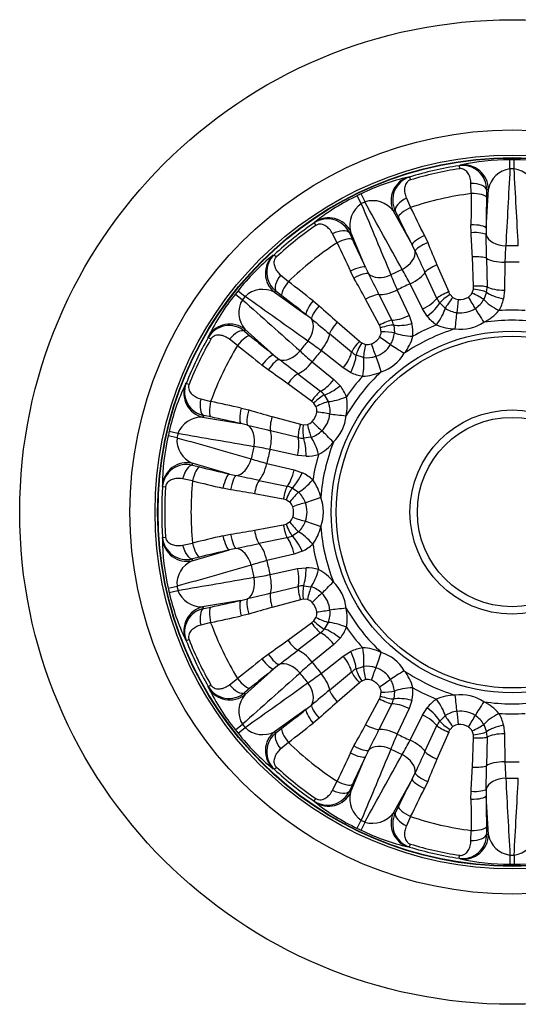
# Model space of a CAD drawing. Header units: millimetres. Extents: x 0 to 1188, y 0 to 840.
# Tile 6 of 9: x 647 to 748, y 423 to 623. Entities that reach past the tile are written whole.
import ezdxf

# ---------------------------------------------------------------- set-up
doc = ezdxf.new("R2010")
doc.units = ezdxf.units.MM
doc.header["$LTSCALE"] = 4
doc.layers.add('CAP200G', color=7, linetype='Continuous')
doc.layers.add('Default', color=7, linetype='Continuous')

# ---------------------------------------------------------------- blocks, each defined once
blk = doc.blocks.new('SE2')
at = {"layer": 'CAP200G', "color": 7, "linetype": 'Continuous'}
for p, q in [((746.32, 592.55), (746.31, 594.37)), ((747.17, 592.55), (747.18, 594.37)), ((735.99, 593.18), (736.23, 593.29)), ((735.99, 593.18), (736.09, 592.57)), ((725.67, 590.88), (725.92, 590.88)), ((725.92, 590.88), (726.1, 590.29)), ((738.46, 587.52), (738.41, 589.59)), ((741.5, 580.53), (741.95, 588.41)), ((741.58, 588.24), (741.55, 586.79)), ((716.12, 585.46), (715.32, 587.1)), ((716.89, 585.83), (716.11, 587.48)), ((725.3, 586.59), (726.15, 584.72)), ((722.63, 584), (726.45, 577.1)), ((723.69, 582.71), (723.04, 584.01)), ((706.54, 581.55), (706.7, 581.74)), ((706.54, 581.55), (706.89, 581.04)), ((738.43, 579.58), (738.41, 581.19)), ((741.5, 580.53), (741.48, 579.14)), ((711.22, 577.52), (710.28, 579.36)), ((713.71, 579.52), (714.32, 578.2)), ((716.99, 572.54), (713.97, 579.83)), ((728.95, 579.03), (729.62, 577.57)), ((727.07, 575.85), (726.45, 577.1)), ((698.24, 574.99), (698.46, 575.11)), ((698.46, 575.11), (698.88, 574.66)), ((738.94, 568.72), (738.71, 574.69)), ((741.57, 574.38), (741.67, 568.57)), ((716.99, 572.54), (717.58, 571.28)), ((731.5, 573.04), (733.88, 567.56)), ((745.3, 573.59), (745.23, 567.89)), ((699.76, 570.97), (701.35, 569.65)), ((714.64, 570.36), (713.92, 571.79)), ((731.48, 566.24), (729.05, 571.52)), ((728.58, 564.09), (726.04, 569.19)), ((738.67, 567.33), (738.92, 568.13)), ((690.56, 567.1), (691.99, 565.97)), ((691.1, 567.78), (692.52, 566.63)), ((698.48, 567.48), (704.92, 562.92)), ((700, 566.78), (698.85, 567.66)), ((719.82, 560.79), (717.01, 566.06)), ((719.72, 567.03), (722.34, 561.84)), ((723.42, 567.93), (725.83, 562.77)), ((734.16, 567.04), (734.73, 566.43)), ((741.57, 567.49), (741.01, 566.01)), ((745.23, 567.89), (745.02, 566.14)), ((706.33, 565.74), (707.57, 564.72)), ((729.52, 562.61), (728.58, 564.09)), ((733.19, 564.22), (732.05, 565.31)), ((706.02, 562.06), (704.92, 562.92)), ((725.83, 562.77), (726.4, 561.11)), ((711.23, 561.46), (715.75, 557.55)), ((720.17, 559.42), (720.04, 560.25)), ((722.71, 560.82), (722.85, 559.24)), ((685.05, 558.29), (685.11, 558.54)), ((685.05, 558.29), (685.58, 557.99)), ((692.39, 559.57), (693.51, 558.65)), ((698.37, 554.7), (692.49, 559.97)), ((714.17, 555.32), (709.69, 559.02)), ((691.01, 556.69), (689.37, 557.94)), ((716.23, 557.2), (717.01, 556.89)), ((698.37, 554.7), (699.45, 553.83)), ((712.48, 552.12), (707.98, 555.62)), ((716.58, 554.24), (715.08, 554.73)), ((697.2, 551.72), (695.93, 552.7)), ((706.17, 553.35), (710.58, 549.74)), ((713.97, 551.19), (712.48, 552.12)), ((703.23, 550.93), (707.84, 547.38)), ((680.42, 548.78), (680.57, 548.98)), ((680.57, 548.98), (681.14, 548.75)), ((706.02, 545.34), (701.2, 548.88)), ((710.58, 549.74), (711.82, 548.49)), ((708.61, 546.63), (709.43, 545.27)), ((683.53, 545.82), (685.54, 545.32)), ((706.93, 544.26), (706.46, 544.96)), ((683.89, 542.12), (691.68, 540.8)), ((685.57, 542.15), (684.14, 542.44)), ((691.72, 543.96), (693.28, 543.58)), ((698, 542.22), (703.76, 540.66)), ((693.04, 540.5), (691.68, 540.8)), ((704.34, 540.56), (705.18, 540.62)), ((678.7, 537.94), (676.92, 538.34)), ((678.89, 538.77), (677.11, 539.19)), ((703.3, 537.97), (697.66, 539.36)), ((705.95, 538.04), (704.38, 537.83)), ((703.17, 534.35), (697.6, 535.55)), ((704.92, 534.16), (703.17, 534.35)), ((689.34, 530.56), (681.76, 532.75)), ((681.84, 532.35), (683.25, 532)), ((696.95, 532.72), (702.49, 531.38)), ((689.34, 530.56), (690.69, 530.24)), ((702.49, 531.38), (704.15, 530.79)), ((675.78, 528.01), (675.73, 528.26)), ((675.78, 528.01), (676.39, 527.97)), ((681.85, 529.15), (679.83, 529.57)), ((695.35, 529.26), (701.04, 528.07)), ((689.58, 527.36), (688.01, 527.69)), ((700.29, 525.44), (694.42, 526.54)), ((702.07, 527.73), (703.39, 526.85)), ((701.58, 524.87), (700.86, 525.29)), ((694.42, 519.15), (700.29, 520.25)), ((700.86, 520.4), (701.58, 520.82)), ((688.01, 517.99), (689.58, 518.32)), ((703.39, 518.83), (702.07, 517.96)), ((675.73, 517.43), (675.78, 517.68)), ((675.78, 517.68), (676.39, 517.72)), ((679.83, 516.12), (681.85, 516.53)), ((701.04, 517.62), (695.35, 516.43)), ((681.76, 512.94), (689.34, 515.13)), ((690.69, 515.45), (689.34, 515.13)), ((702.49, 514.31), (696.95, 512.97)), ((704.15, 514.89), (702.49, 514.31)), ((683.25, 513.69), (681.84, 513.34)), ((697.6, 510.14), (703.17, 511.34)), ((703.17, 511.34), (704.92, 511.52)), ((676.92, 507.35), (678.7, 507.75)), ((677.11, 506.5), (678.89, 506.92)), ((697.66, 506.33), (703.3, 507.72)), ((704.38, 507.86), (705.95, 507.65)), ((691.68, 504.89), (683.89, 503.57)), ((691.68, 504.89), (693.04, 505.18)), ((703.76, 505.03), (698, 503.47)), ((705.18, 505.07), (704.34, 505.13)), ((684.14, 503.25), (685.57, 503.54)), ((693.28, 502.11), (691.72, 501.73)), ((685.54, 500.37), (683.53, 499.87)), ((701.2, 496.81), (706.02, 500.35)), ((706.46, 500.73), (706.93, 501.43)), ((709.43, 500.42), (708.61, 499.06)), ((707.84, 498.31), (703.23, 494.76)), ((680.57, 496.71), (680.42, 496.91)), ((680.57, 496.71), (681.14, 496.93)), ((711.82, 497.2), (710.58, 495.95)), ((710.58, 495.95), (706.17, 492.34)), ((712.48, 493.57), (713.97, 494.5)), ((695.93, 492.99), (697.2, 493.97)), ((707.98, 490.07), (712.48, 493.57)), ((692.49, 485.72), (698.37, 490.98)), ((699.45, 491.86), (698.37, 490.98)), ((709.69, 486.66), (714.17, 490.37)), ((715.08, 490.96), (716.58, 491.45)), ((689.37, 487.75), (691.01, 489)), ((715.75, 488.14), (711.23, 484.23)), ((717.01, 488.79), (716.23, 488.49)), ((685.05, 487.4), (685.58, 487.7)), ((685.11, 487.15), (685.05, 487.4)), ((693.51, 487.04), (692.39, 486.12)), ((720.04, 485.44), (720.17, 486.27)), ((722.85, 486.45), (722.71, 484.87)), ((717.01, 479.63), (719.82, 484.9)), ((726.4, 484.58), (725.83, 482.92)), ((704.92, 482.77), (698.48, 478.21)), ((704.92, 482.77), (706.02, 483.63)), ((722.34, 483.85), (719.72, 478.66)), ((725.83, 482.92), (723.42, 477.76)), ((728.58, 481.6), (729.52, 483.08)), ((707.57, 480.97), (706.33, 479.95)), ((726.04, 476.5), (728.58, 481.6)), ((732.05, 480.37), (733.19, 481.47)), ((690.56, 478.59), (691.99, 479.72)), ((691.1, 477.91), (692.52, 479.05)), ((698.85, 478.03), (700, 478.91)), ((729.05, 474.17), (731.48, 479.45)), ((733.88, 478.13), (731.5, 472.65)), ((734.73, 479.26), (734.16, 478.65)), ((738.92, 477.56), (738.67, 478.36)), ((741.01, 479.68), (741.57, 478.2)), ((745.02, 479.55), (745.23, 477.8)), ((701.35, 476.04), (699.76, 474.71)), ((738.71, 471), (738.94, 476.97)), ((741.67, 477.12), (741.57, 471.31)), ((745.23, 477.8), (745.3, 472.1)), ((713.92, 473.9), (714.64, 475.33)), ((717.58, 474.41), (716.99, 473.15)), ((713.97, 465.85), (716.99, 473.15)), ((698.46, 470.58), (698.24, 470.7)), ((698.46, 470.58), (698.88, 471.03)), ((710.28, 466.33), (711.22, 468.17)), ((726.45, 468.59), (722.63, 461.69)), ((726.45, 468.59), (727.07, 469.84)), ((729.62, 468.12), (728.95, 466.66)), ((714.32, 467.49), (713.71, 466.17)), ((738.41, 464.5), (738.43, 466.11)), ((741.48, 466.55), (741.5, 465.16)), ((706.54, 464.14), (706.89, 464.64)), ((706.7, 463.94), (706.54, 464.14)), ((741.95, 457.28), (741.5, 465.16)), ((723.04, 461.68), (723.69, 462.98)), ((715.32, 458.59), (716.12, 460.23)), ((726.15, 460.97), (725.3, 459.1)), ((716.11, 458.21), (716.89, 459.86)), ((738.41, 456.1), (738.46, 458.17)), ((741.55, 458.9), (741.58, 457.45)), ((725.92, 454.8), (725.67, 454.81)), ((725.92, 454.8), (726.1, 455.39)), ((735.99, 452.5), (736.09, 453.11)), ((736.23, 452.4), (735.99, 452.5)), ((746.32, 453.14), (746.31, 451.32)), ((747.17, 453.14), (747.18, 451.32))]:
    blk.add_line(p, q, dxfattribs=at)
for radius in [100, 77.6, 72.51, 71.99, 71.9, 36.73, 35.73, 20.73, 19.23]:
    blk.add_circle((746.75, 522.84), radius, dxfattribs=at)
for centre, radius, start, end in [((745.95, 550.29), 44.08, 89.5289, 102.7436), ((746.75, 522.84), 71.53, 89.6507, 90.3493), ((747.57, 550.46), 43.91, 77.23, 90.4975), ((746.75, 522.84), 71.16, 98.6922, 107.0221), ((746.75, 522.84), 70.54, 98.6922, 107.0221), ((736.7, 588.36), 4.88, 358.6476, 98.2681), ((747.04, 587.4), 5.2, 97.9484, 168.7737), ((12100.8, -31.32), 11371.6, 176.855069, 176.93393), ((746.75, 522.84), 69.7, 89.6507, 90.3493), ((-9770.08, 14.1), 10533.15, 3.062931, 3.14807), ((746.48, 587.42), 5.17, 11.0011, 82.2768), ((735.5, 548.08), 43.91, 102.9443, 116.2118), ((727.39, 586.23), 4.89, 107.5202, 206.9926), ((734.12, 547.22), 44.08, 115.2431, 128.4579), ((746.75, 522.84), 71.53, 115.365, 116.0635), ((718.49, 580.91), 5.17, 36.7154, 107.9911), ((746.75, 522.84), 65.21, 97.3041, 108.4102), ((719, 581.13), 5.2, 123.6627, 194.488), ((746.75, 522.84), 69.7, 115.365, 116.0635), ((11216.84, 4949.9), 11371.6, 202.569354, 202.648216), ((-8507.86, -4498.6), 10533.15, 28.777217, 28.862356), ((709.27, 577.51), 4.88, 24.3619, 123.9824), ((746.75, 522.84), 71.16, 124.4065, 132.7364), ((746.75, 522.84), 70.54, 124.4065, 132.7364), ((427.31, 559.89), 311.75, 2.7205, 3.6219), ((-3247.63, 503.66), 3989.83, 1.0156, 1.08398), ((746.75, 522.84), 65.21, 123.0183, 134.1245), ((1018.48, 694.82), 311.75, 202.0924, 202.9938), ((807.95, 571.89), 62.68, 175.3976, 178.4444), ((746.75, 522.84), 54.09, 88.6516, 91.3484), ((725.66, 540.7), 43.91, 128.6586, 141.9261), ((701.81, 571.55), 4.89, 133.2345, 232.7069), ((4353.89, 2238.66), 3989.83, 204.63031, 204.69868), ((746.75, 522.84), 54.09, 114.3658, 117.0627), ((671.91, 541.35), 60.87, 27.2246, 30.362), ((746.75, 522.84), 50.77, 88.3612, 91.6388), ((442.87, 417.62), 311.75, 28.4348, 29.3362), ((-2843.74, -1227.54), 3989.83, 26.72989, 26.79826), ((780.61, 593.59), 62.68, 201.1119, 204.1587), ((696.09, 562.9), 5.17, 62.4297, 133.7054), ((746.75, 522.84), 50.77, 114.0755, 117.3531), ((736.05, 568.56), 2.9, 351.4991, 3.0892), ((736.52, 568.53), 5.15, 348.3056, 0.3972), ((724.79, 539.33), 44.08, 140.9574, 154.1722), ((746.75, 522.84), 71.53, 141.0793, 141.7778), ((746.75, 522.84), 69.7, 141.0793, 141.7778), ((-5412.64, -8016.74), 10533.15, 54.491502, 54.576642), ((736.14, 568.44), 5.15, 205.3171, 217.4087), ((736.55, 568.67), 2.9, 202.6251, 214.2152), ((735.96, 568.13), 2.1, 234.0603, 265.3472), ((736.15, 569.29), 3.28, 263.7597, 301.9546), ((736.82, 568.32), 2.1, 300.3567, 331.6645), ((736.37, 568.7), 5.37, 302.6067, 329.8408), ((736.79, 567.99), 8.44, 329.8177, 347.3375), ((696.46, 563.32), 5.2, 149.377, 220.2023), ((8259.15, 9054.28), 11371.6, 228.28364, 228.362502), ((916.95, 795.69), 311.75, 227.8067, 228.7081), ((736.2, 568.66), 5.36, 235.854, 263.127), ((736.24, 568.89), 5.6, 263.0139, 302.7004), ((3252.2, 3633.82), 3989.83, 230.3446, 230.41297), ((736.16, 567.87), 8.48, 218.4177, 235.8558), ((736.8, 570), 9.6, 296.0891, 319.3486), ((746.75, 522.84), 40.99, 86.2699, 93.7301), ((689.26, 555.83), 4.88, 50.0762, 149.6966), ((717.27, 559.39), 2.9, 17.2134, 28.8035), ((717.71, 559.57), 5.15, 14.0199, 26.1115), ((746.75, 522.84), 38.96, 107.261, 124.1675), ((718.19, 559.2), 8.44, 355.5319, 13.0518), ((746.75, 522.84), 40.99, 111.9842, 119.4444), ((735.25, 569.65), 9.6, 246.3655, 269.6254), ((736.32, 568.55), 8.57, 262.4209, 303.2934), ((746.75, 522.84), 38.96, 81.5468, 98.4532), ((746.75, 522.84), 71.16, 150.1207, 158.4507), ((717.05, 560.09), 3.28, 289.4739, 327.6689), ((718.07, 559.51), 2.1, 326.0709, 357.3787), ((717.5, 559.66), 5.37, 328.321, 355.5551), ((717.32, 561.02), 9.6, 321.8034, 345.0629), ((746.75, 522.84), 70.54, 150.1207, 158.4507), ((746.75, 522.84), 65.21, 148.7326, 159.8388), ((746.75, 522.84), 54.09, 140.0801, 142.777), ((671.3, 507.04), 60.87, 52.9389, 56.0763), ((717.68, 559.71), 2.9, 228.3394, 239.9295), ((717.38, 558.96), 2.1, 259.7746, 291.0615), ((717.3, 559.77), 5.6, 288.7281, 328.4147), ((746.57, 601.27), 62.68, 226.8262, 229.873), ((746.75, 522.84), 50.77, 139.7898, 143.0674), ((717.41, 559.32), 5.15, 231.0314, 243.123), ((717.37, 559.54), 5.36, 261.5683, 288.8413), ((717.52, 559.49), 8.57, 288.1352, 329.0077), ((-1728.71, -2612.05), 3989.83, 52.44418, 52.51255), ((518.62, 296.19), 311.75, 54.1491, 55.0505), ((746.75, 522.84), 38.96, 132.9753, 149.8818), ((746.75, 522.84), 40.99, 137.6985, 145.1587), ((717.67, 558.82), 8.48, 244.132, 261.57), ((716.08, 560.02), 9.6, 272.0798, 295.3397), ((720, 529.79), 43.91, 154.3728, 167.6404), ((685.12, 547.23), 4.89, 158.9488, 258.4212), ((705.24, 543.21), 8.44, 21.2462, 38.7661), ((704.65, 543.33), 5.15, 39.7342, 51.8258), ((703.89, 544.47), 9.39, 347.2564, 11.0384), ((704.34, 542.98), 2.9, 42.9277, 54.5178), ((705, 543.44), 2.1, 351.7852, 23.093), ((704.43, 543.32), 5.37, 354.0353, 21.2694), ((683.73, 536.95), 5.17, 88.1439, 159.4196), ((781.71, 842.52), 311.75, 253.521, 254.4223), ((703.83, 543.51), 3.28, 315.1882, 353.3832), ((704.19, 543.34), 5.6, 314.4424, 354.129), ((704.51, 543.18), 8.57, 313.8495, 354.7219), ((1654.29, 4412.81), 3989.83, 256.05888, 256.12725), ((704.56, 543.45), 2.9, 254.0536, 265.6438), ((704.62, 542.65), 2.1, 285.4888, 316.7758), ((719.81, 528.17), 44.08, 166.6717, 179.8865), ((746.75, 522.84), 71.53, 166.7936, 167.4921), ((746.75, 522.84), 69.7, 166.7936, 167.4921), ((-1097.48, -9843.52), 10533.15, 80.205788, 80.290927), ((704.35, 543.16), 5.36, 287.2826, 314.5556), ((683.88, 537.5), 5.2, 175.0913, 245.9166), ((3813.53, 11468.91), 11371.6, 253.997926, 254.076787), ((746.75, 522.84), 54.09, 165.7944, 168.4913), ((685.62, 475.87), 60.87, 78.6531, 81.7906), ((704.48, 542.98), 5.15, 256.7457, 268.8373), ((702.98, 543.04), 9.6, 297.7964, 321.0516), ((746.75, 522.84), 38.96, 158.6896, 175.5961), ((746.75, 522.84), 50.77, 165.504, 168.7817), ((704.94, 542.64), 8.48, 269.8462, 287.2843), ((746.75, 522.84), 40.99, 163.4128, 170.873), ((680.64, 527.62), 4.88, 75.7905, 175.4109), ((712.55, 593.43), 62.68, 252.5405, 255.5873), ((-123.38, -3375.66), 3989.83, 78.15846, 78.22683), ((700.52, 523.18), 8.44, 46.9605, 64.4803), ((746.75, 522.84), 71.16, 175.835, 184.165), ((746.75, 522.84), 65.21, 174.4469, 185.5531), ((699.93, 523.04), 5.15, 65.4485, 77.54), ((698.56, 523.64), 9.6, 13.232, 36.4914), ((746.75, 522.84), 70.54, 175.835, 184.165), ((639.55, 219.66), 311.75, 79.8634, 80.7647), ((699.73, 522.93), 5.37, 19.7496, 46.9837), ((699.8, 522.59), 2.9, 68.6419, 80.2321), ((700.2, 523.28), 2.1, 17.4995, 48.8073), ((699.51, 522.84), 5.6, 340.1567, 19.8433), ((699.87, 522.84), 8.57, 339.5638, 20.4362), ((699.11, 522.84), 3.28, 340.9025, 19.0975), ((699.8, 523.1), 2.9, 279.7679, 291.3581), ((700.2, 522.41), 2.1, 311.2031, 342.49), ((699.74, 522.75), 5.36, 312.9969, 340.2699), ((639.55, 826.03), 311.75, 279.2353, 280.1366), ((698.56, 522.05), 9.6, 323.5083, 346.7683), ((746.75, 522.84), 38.96, 184.4039, 201.3104), ((719.64, 517.5), 43.91, 180.0871, 193.3547), ((680.65, 518.07), 4.89, 184.6631, 284.1355), ((-123.38, 4421.35), 3989.83, 281.77317, 281.84154), ((699.93, 522.65), 5.15, 282.46, 294.5515), ((700.49, 522.54), 8.48, 295.5605, 312.9986), ((746.75, 522.84), 40.99, 189.127, 196.5872), ((683.85, 508.21), 5.17, 113.8582, 185.1339), ((3582.95, -9617.1), 10533.15, 105.920074, 106.005213), ((712.06, 454), 60.87, 104.3674, 107.5048), ((746.75, 522.84), 54.09, 191.5087, 194.2056), ((746.75, 522.84), 50.77, 191.2183, 194.496), ((685.32, 571.6), 62.68, 278.2548, 281.3015), ((704.95, 503.09), 8.44, 72.6748, 90.1946), ((702.99, 502.65), 9.6, 38.9463, 62.2057), ((-1239.49, 11715.54), 11371.6, 279.712211, 279.791073), ((704.51, 502.51), 8.57, 5.2781, 46.1505), ((746.75, 522.84), 71.53, 192.5079, 193.2064), ((720.17, 515.96), 44.08, 192.386, 205.6008), ((746.75, 522.84), 69.7, 192.5079, 193.2064), ((683.75, 508.77), 5.2, 200.8055, 271.6309), ((1654.29, -3367.12), 3989.83, 103.87275, 103.94112), ((704.48, 502.71), 5.15, 91.1627, 103.2543), ((704.35, 502.52), 5.37, 45.4639, 72.698), ((704.19, 502.35), 5.6, 5.871, 45.5576), ((704.56, 502.24), 2.9, 94.3562, 105.9464), ((704.62, 503.04), 2.1, 43.2138, 74.5216), ((703.83, 502.17), 3.28, 6.6168, 44.8118), ((685.12, 498.47), 4.88, 101.5048, 201.1252), ((781.71, 203.17), 311.75, 105.5777, 106.479), ((705, 502.25), 2.1, 336.9174, 8.2043), ((704.43, 502.36), 5.36, 338.7112, 5.9841), ((746.75, 522.84), 38.96, 210.1182, 227.0247), ((703.68, 501.22), 9.6, 349.2226, 12.4826), ((746.75, 522.84), 65.21, 200.1612, 211.2674), ((704.34, 502.71), 2.9, 305.4822, 317.0723), ((704.65, 502.35), 5.15, 308.1742, 320.2658), ((705.21, 502.5), 8.48, 321.2748, 338.7129), ((746.75, 522.84), 40.99, 214.8413, 222.3015), ((746.75, 522.84), 71.16, 201.5493, 209.8793), ((746.75, 522.84), 70.54, 201.5493, 209.8793), ((518.62, 749.49), 311.75, 304.9495, 305.8509), ((-1728.71, 3657.74), 3989.83, 307.48745, 307.55582), ((717.66, 486.91), 8.44, 98.3891, 115.9089), ((716.08, 485.66), 9.6, 64.6605, 87.92), ((717.52, 486.19), 8.57, 30.9923, 71.8648), ((745.36, 445.77), 60.87, 130.0817, 133.2191), ((746.75, 522.84), 50.77, 216.9326, 220.2102), ((7701.64, -7382.35), 10533.15, 131.63436, 131.719499), ((746.75, 522.84), 54.09, 217.223, 219.9199), ((670.24, 540.12), 62.68, 303.969, 307.0158), ((717.41, 486.36), 5.15, 116.877, 128.9686), ((717.37, 486.14), 5.37, 71.1782, 98.4122), ((717.3, 485.92), 5.6, 31.5853, 71.2719), ((746.75, 522.84), 38.96, 235.8325, 252.739), ((717.32, 484.67), 9.6, 14.9369, 38.1968), ((-5899.12, 9745.32), 11371.6, 305.426497, 305.505359), ((717.68, 485.98), 2.9, 120.0705, 131.6606), ((717.38, 486.73), 2.1, 68.9281, 100.2359), ((717.05, 485.6), 3.28, 32.3311, 70.5261), ((717.51, 486.03), 5.36, 4.4254, 31.6984), ((689.26, 489.87), 4.89, 210.3774, 309.8498), ((724.65, 506.26), 43.91, 205.8014, 219.069), ((3252.2, -2588.13), 3989.83, 129.58703, 129.6554), ((718.07, 486.18), 2.1, 2.6317, 33.9186), ((718.15, 486.49), 8.48, 346.9891, 4.4272), ((746.75, 522.84), 40.99, 240.5556, 248.0158), ((696.43, 482.37), 5.17, 139.5725, 210.8482), ((916.95, 250), 311.75, 131.2919, 132.1933), ((717.27, 486.3), 2.9, 331.1965, 342.7866), ((717.71, 486.12), 5.15, 333.8885, 345.9801), ((736.13, 477.85), 8.44, 124.1034, 141.6232), ((735.25, 476.04), 9.6, 90.3748, 113.6343), ((736.32, 477.14), 8.57, 56.7066, 97.5791), ((746.75, 522.84), 38.96, 261.5468, 278.4532), ((736.8, 475.69), 9.6, 40.6512, 63.9111), ((736.2, 477.03), 5.37, 96.8925, 124.1265), ((736.24, 476.79), 5.6, 57.2996, 96.9861), ((736.14, 477.25), 5.15, 142.5913, 154.6829), ((736.38, 476.99), 5.36, 30.1397, 57.4127), ((746.75, 522.84), 40.99, 266.2699, 273.7301), ((736.75, 477.68), 8.48, 12.7034, 30.1415), ((746.75, 522.84), 71.53, 218.2222, 218.9207), ((746.75, 522.84), 69.7, 218.2222, 218.9207), ((696.09, 482.82), 5.2, 226.5198, 297.3452), ((701.8, 474.14), 4.88, 127.2191, 226.8395), ((442.87, 628.07), 311.75, 330.6638, 331.5652), ((-2843.74, 2273.23), 3989.83, 333.20174, 333.27011), ((736.55, 477.02), 2.9, 145.7848, 157.3749), ((735.96, 477.56), 2.1, 94.6424, 125.9502), ((736.15, 476.4), 3.28, 58.0454, 96.2403), ((736.82, 477.36), 2.1, 28.346, 59.6329), ((736.52, 477.16), 5.15, 359.6028, 11.6944), ((725.79, 505.11), 44.08, 218.1003, 231.315), ((746.75, 522.84), 65.21, 225.8755, 236.9817), ((778.94, 452.8), 60.87, 155.796, 158.9334), ((746.75, 522.84), 50.77, 242.6469, 245.9245), ((670.33, 505.21), 62.68, 329.6833, 332.7301), ((736.05, 477.13), 2.9, 356.9108, 8.5009), ((10442.82, -3581.88), 10533.15, 157.348645, 157.433784), ((746.75, 522.84), 54.09, 242.9373, 245.6342), ((4353.89, -1192.97), 3989.83, 155.30132, 155.36969), ((-9242.46, 5948.47), 11371.6, 331.140783, 331.219645), ((1018.48, 350.87), 311.75, 157.0062, 157.9076), ((746.75, 522.84), 50.77, 268.3612, 271.6388), ((806.15, 473.7), 60.87, 181.5103, 184.6477), ((746.75, 522.84), 71.16, 227.2636, 235.5935), ((746.75, 522.84), 70.54, 227.2636, 235.5935), ((427.31, 485.8), 311.75, 356.3781, 357.2795), ((-3247.63, 542.03), 3989.83, 358.91602, 358.9844), ((746.75, 522.84), 54.09, 268.6516, 271.3484), ((11263.58, 1031.59), 10533.15, 183.062931, 183.14807), ((-10607.3, 1077.01), 11371.6, 356.855069, 356.93393), ((709.27, 468.19), 4.89, 236.0917, 335.5641), ((718.97, 464.54), 5.17, 165.2868, 236.5625), ((734.03, 498.31), 43.91, 231.5157, 244.7833), ((746.75, 522.84), 69.7, 243.9365, 244.635), ((718.47, 464.81), 5.2, 252.2341, 323.0595), ((727.38, 459.46), 4.88, 152.9333, 252.5538), ((746.75, 522.84), 65.21, 251.5898, 262.6959), ((746.75, 522.84), 71.53, 243.9365, 244.635), ((735.56, 497.77), 44.08, 243.8146, 257.0293), ((736.69, 457.34), 4.89, 261.806, 1.2783), ((747.02, 458.26), 5.17, 191.0011, 262.2768), ((746.45, 458.29), 5.2, 277.9484, 348.7737), ((746.75, 522.84), 71.16, 252.9779, 261.3078), ((746.75, 522.84), 70.54, 252.9779, 261.3078), ((745.93, 495.22), 43.91, 257.23, 270.4975), ((746.75, 522.84), 69.7, 269.6507, 270.3493), ((747.55, 495.4), 44.08, 269.5289, 282.7436), ((746.75, 522.84), 71.53, 269.6507, 270.3493)]:
    blk.add_arc(centre, radius, start, end, dxfattribs=at)
for centre, major_axis, ratio, start_param, end_param in [((736.96, 588.34), (2.08, -4.55), 0.995572, 1.156935, 2.859374), ((727.15, 586.1), (0.1, -5), 0.995572, 3.423812, 5.12625), ((738.59, 588.2), (3, -0.09), 0.461622, 0.097169, 1.642986), ((774.73, 523.23), (-75.88, -1.05), 0.952943, -1.137236, -1.131817), ((725.75, 585.27), (2.66, 1.39), 0.461622, 1.498607, 3.044423), ((760.1, 523.03), (-3.45, 249.62), 0.086061, 1.308267, 1.334446), ((738.56, 586.75), (3, -0.03), 0.258561, 0.089209, 1.60637), ((762.93, 523.07), (-3.41, 246.62), 0.086061, 1.308267, 1.334446), ((721.37, 511.05), (68.82, 31.98), 0.952943, 1.131816, 1.137235), ((726.4, 583.97), (2.69, 1.33), 0.258561, 1.535223, 3.052384), ((734.64, 517.22), (-105.2, 226.39), 0.086061, -1.334446, -1.308267), ((709.52, 577.61), (3.85, -3.19), 0.995572, 1.156935, 2.859374), ((732.07, 516.03), (-103.93, 223.68), 0.086061, -1.334446, -1.308267), ((711.04, 578.19), (2.74, 1.22), 0.461622, 0.097169, 1.642986), ((738.51, 580.49), (3, -0.02), 0.233287, 0.088619, 1.60578), ((711.64, 576.87), (2.71, 1.28), 0.258561, 0.089209, 1.60637), ((771.79, 535.34), (-67.91, -33.87), 0.95294, -1.137279, -1.131861), ((761.23, 530.07), (-110.08, 220.72), 0.086061, 1.308267, 1.334446), ((729.16, 578.36), (2.69, 1.32), 0.233287, 1.535813, 3.052974), ((738.53, 578.9), (3, 0.12), 0.228193, 0.170018, 1.594711), ((745.42, 579.46), (3.99, -0.23), 0.633559, 3.356157, 4.763462), ((758.7, 528.8), (-111.41, 223.4), 0.086061, 1.308267, 1.334446), ((729.83, 576.91), (2.75, 1.19), 0.228193, 1.546882, 2.971574), ((701.64, 571.33), (-2.26, 4.46), 0.995572, 0.282219, 1.984657), ((723.39, 574.43), (-3.5, -1.94), 0.633559, 1.519724, 2.927029), ((738.8, 574.06), (3, 0.08), 0.208264, 0.388477, 1.597105), ((745.26, 574.8), (4, -0.05), 0.302335, 3.540772, 4.725149), ((714.31, 571.2), (2.71, 1.28), 0.233287, 0.088619, 1.60578), ((731.69, 572.44), (2.74, 1.22), 0.208264, 1.544488, 2.753116), ((700.74, 569.97), (1.8, 2.4), 0.461622, 1.498607, 3.044423), ((715.02, 569.79), (2.65, 1.41), 0.228193, 0.170018, 1.594711), ((720.99, 573.27), (3.7, 1.53), 0.633559, 3.356157, 4.763462), ((725.55, 570.3), (-3.58, -1.78), 0.302335, 1.558036, 2.742413), ((701.89, 569.09), (1.85, 2.36), 0.258561, 1.535223, 3.052384), ((738.28, 512.52), (-193.01, 158.33), 0.086061, -1.334446, -1.308267), ((739.01, 567.59), (2.97, -0.44), 0.174809, 0.560235, 1.628606), ((739.04, 568.16), (3, 0.16), 0.184936, 0.486537, 1.592117), ((745.18, 569.1), (4, -0.05), 0.302271, 3.644588, 4.726717), ((729, 501.21), (48.13, 58.68), 0.95295, 1.131729, 1.137148), ((736.49, 510.33), (-190.69, 156.43), 0.086061, -1.334446, -1.308267), ((717.37, 565.54), (2.67, 1.38), 0.208264, 0.388477, 1.597105), ((722.87, 569.01), (3.63, 1.69), 0.302335, 3.540772, 4.725149), ((728.09, 565.2), (-3.58, -1.78), 0.302271, 1.556469, 2.638598), ((734.03, 567.02), (2.77, 1.15), 0.184936, 1.549476, 2.655055), ((734.31, 566.51), (2.48, 1.69), 0.174809, 1.512987, 2.581358), ((734.87, 565.9), (1.86, 2.35), 0.146861, 1.463918, 2.477412), ((735.92, 565.51), (0.32, 2.98), 0.063123, 1.403002, 2.396418), ((737.99, 565.99), (-1.59, 2.55), 0.063123, 3.886767, 4.880183), ((738.77, 566.79), (2.7, -1.31), 0.146861, 0.664181, 1.677675), ((744, 564.96), (3.43, -2.05), 0.252765, 3.823396, 4.885155), ((744.97, 567.35), (3.9, -0.91), 0.292704, 3.720569, 4.792659), ((706.82, 565.23), (1.85, 2.36), 0.233287, 1.535813, 3.052974), ((708.04, 564.22), (1.97, 2.27), 0.228193, 1.546882, 2.971574), ((729.04, 563.72), (-3.12, -2.51), 0.292704, 1.490526, 2.562616), ((730.95, 561.98), (-2.2, -3.34), 0.252765, 1.39803, 2.459789), ((740.96, 561.78), (2.18, -3.35), 0.041597, 3.885726, 4.802983), ((703.32, 559.18), (-2.31, -3.26), 0.633559, 1.519724, 2.927029), ((725.27, 563.84), (3.63, 1.69), 0.302271, 3.644588, 4.726717), ((735.07, 560.43), (-0.51, -3.97), 0.041597, 1.480202, 2.39746), ((689.44, 556.03), (-4.85, 1.21), 0.995572, 4.298528, 6.000966), ((711.66, 560.99), (1.94, 2.29), 0.208264, 1.544488, 2.753116), ((720.14, 560.33), (2.63, 1.44), 0.184936, 0.486537, 1.592117), ((720.36, 559.8), (2.87, 0.89), 0.174809, 0.560235, 1.628606), ((725.84, 562.17), (3.9, 0.87), 0.292704, 3.720569, 4.792659), ((690.56, 557.21), (1.94, 2.29), 0.461622, 0.097169, 1.642986), ((691.68, 556.28), (1.89, 2.33), 0.258561, 0.089209, 1.60637), ((763.89, 544.96), (-46.49, -59.98), 0.952943, -1.137236, -1.131817), ((756.66, 535.63), (-194.94, 151.1), 0.086061, 1.308267, 1.334446), ((707.06, 556.4), (-2.45, -3.16), 0.302335, 1.558036, 2.742413), ((720.14, 557.91), (-2.53, 1.61), 0.063123, 3.886767, 4.880183), ((720.49, 558.98), (3, -0.01), 0.146861, 0.664181, 1.677675), ((726, 559.6), (3.98, -0.36), 0.252765, 3.823396, 4.885155), ((754.93, 533.4), (-197.31, 152.94), 0.086061, 1.308267, 1.334446), ((716.12, 557.13), (1.99, 2.24), 0.184936, 1.549476, 2.655055), ((716.59, 556.79), (1.5, 2.6), 0.174809, 1.512987, 2.581358), ((717.37, 556.49), (0.66, 2.93), 0.146861, 1.463918, 2.477412), ((718.48, 556.59), (-1, 2.83), 0.063123, 1.403002, 2.396418), ((724.64, 555.41), (3.42, -2.07), 0.041597, 3.885726, 4.802983), ((696.54, 552.34), (1.89, 2.33), 0.233287, 0.088619, 1.60578), ((701.66, 557.1), (2.67, 2.98), 0.633559, 3.356157, 4.763462), ((711.56, 552.91), (-2.45, -3.16), 0.302271, 1.556469, 2.638598), ((713.06, 551.98), (-1.72, -3.61), 0.292704, 1.490526, 2.562616), ((715.53, 551.25), (-0.53, -3.96), 0.252765, 1.39803, 2.459789), ((719.92, 551.64), (1.26, -3.8), 0.041597, 1.480202, 2.39746), ((697.8, 551.37), (1.77, 2.42), 0.228193, 0.170018, 1.594711), ((705.2, 554.08), (2.54, 3.09), 0.302335, 3.540772, 4.725149), ((701.75, 548.57), (1.8, 2.4), 0.208264, 0.388477, 1.597105), ((685.07, 546.96), (3.97, -3.04), 0.995572, 3.423812, 5.12625), ((709.61, 550.46), (2.54, 3.09), 0.302271, 3.644588, 4.726717), ((710.84, 549.21), (3.14, 2.48), 0.292704, 3.720569, 4.792659), ((706.51, 545.07), (1.74, 2.44), 0.184936, 0.486537, 1.592117), ((706.94, 544.69), (2.2, 2.04), 0.174809, 0.560235, 1.628606), ((712.11, 546.96), (3.75, 1.4), 0.252765, 3.823396, 4.885155), ((684.85, 545.34), (0.58, 2.94), 0.461622, 1.498607, 3.044423), ((686.27, 545.05), (0.64, 2.93), 0.258561, 1.535223, 3.052384), ((743.6, 509.87), (-242.59, 58.91), 0.086061, -1.334446, -1.308267), ((707.41, 544), (2.71, 1.29), 0.146861, 0.664181, 1.677675), ((740.14, 495.65), (17.91, 73.74), 0.95294, 1.131862, 1.13728), ((742.93, 507.12), (-239.68, 58.2), 0.086061, -1.334446, -1.308267), ((692.38, 543.71), (0.65, 2.93), 0.233287, 1.535813, 3.052974), ((693.92, 543.33), (0.79, 2.89), 0.228193, 1.546882, 2.971574), ((698.58, 541.99), (0.75, 2.9), 0.208264, 1.544488, 2.753116), ((707.56, 542.89), (-2.98, 0.35), 0.063123, 3.886767, 4.880183), ((712.7, 542.6), (3.98, -0.38), 0.041597, 3.885726, 4.802983), ((691.85, 536.74), (-0.67, -3.94), 0.633559, 1.519724, 2.927029), ((704.28, 540.45), (0.82, 2.88), 0.184936, 1.549476, 2.655055), ((704.85, 540.34), (0.23, 2.99), 0.174809, 1.512987, 2.581358), ((705.68, 540.41), (-0.67, 2.92), 0.146861, 1.463918, 2.477412), ((706.64, 540.99), (-2.13, 2.11), 0.063123, 1.403002, 2.396418), ((696.43, 535.85), (-0.84, -3.91), 0.302335, 1.558036, 2.742413), ((706.3, 534.89), (1.24, -3.8), 0.252765, 1.39803, 2.459789), ((710.08, 537.15), (2.78, -2.87), 0.041597, 1.480202, 2.39746), ((702, 534.66), (-0.84, -3.91), 0.302271, 1.556469, 2.638598), ((703.75, 534.48), (0.02, -4), 0.292704, 1.490526, 2.562616), ((680.72, 527.88), (4.9, 1.02), 0.995572, 1.156935, 2.859374), ((681.22, 529.43), (0.76, 2.9), 0.461622, 0.097169, 1.642986), ((752.6, 550.21), (-15.86, -74.21), 0.95294, -1.137279, -1.131861), ((682.63, 529.08), (0.69, 2.92), 0.258561, 0.089209, 1.60637), ((750.13, 538.67), (-241.2, 51.55), 0.086061, 1.308267, 1.334446), ((691.26, 534.14), (1.11, 3.84), 0.633559, 3.356157, 4.763462), ((695.77, 532.96), (0.94, 3.89), 0.302335, 3.540772, 4.725149), ((688.72, 527.64), (0.69, 2.92), 0.233287, 0.088619, 1.60578), ((690.27, 527.31), (0.55, 2.95), 0.228193, 0.170018, 1.594711), ((701.3, 531.61), (0.94, 3.89), 0.302271, 3.644588, 4.726717), ((702.96, 531.02), (1.75, 3.6), 0.292704, 3.720569, 4.792659), ((749.54, 535.9), (-244.13, 52.18), 0.086061, 1.308267, 1.334446), ((695.05, 526.49), (0.58, 2.94), 0.208264, 0.388477, 1.597105), ((700.85, 525.41), (0.51, 2.96), 0.184936, 0.486537, 1.592117), ((705.08, 529.54), (2.77, 2.89), 0.252765, 3.823396, 4.885155), ((701.41, 525.26), (1.09, 2.79), 0.174809, 0.560235, 1.628606), ((702.13, 524.84), (1.88, 2.34), 0.146861, 0.664181, 1.677675), ((702.74, 523.9), (-2.84, -0.98), 0.063123, 3.886767, 4.880183), ((707.5, 525.87), (3.75, 1.38), 0.041597, 3.885726, 4.802983), ((700.85, 520.28), (-0.51, 2.96), 0.184936, 1.549476, 2.655055), ((701.41, 520.43), (-1.09, 2.79), 0.174809, 1.512987, 2.581358), ((702.13, 520.85), (-1.88, 2.34), 0.146861, 1.463918, 2.477412), ((702.74, 521.79), (-2.84, 0.98), 0.063123, 1.403002, 2.396418), ((707.5, 519.82), (3.75, -1.38), 0.041597, 1.480202, 2.39746), ((690.27, 518.38), (-0.55, 2.95), 0.228193, 1.546882, 2.971574), ((695.05, 519.19), (-0.58, 2.94), 0.208264, 1.544488, 2.753116), ((705.08, 516.15), (2.77, -2.89), 0.252765, 1.39803, 2.459789), ((680.72, 517.81), (-4.9, 1.02), 0.995572, 0.282219, 1.984657), ((681.22, 516.26), (-0.76, 2.9), 0.461622, 1.498607, 3.044423), ((749.54, 509.79), (-244.13, -52.18), 0.086061, -1.334446, -1.308267), ((682.63, 516.61), (-0.69, 2.92), 0.258561, 1.535223, 3.052384), ((688.72, 518.05), (-0.69, 2.92), 0.233287, 1.535813, 3.052974), ((695.77, 512.73), (0.94, -3.89), 0.302335, 1.558036, 2.742413), ((701.3, 514.08), (0.94, -3.89), 0.302271, 1.556469, 2.638598), ((702.96, 514.67), (1.75, -3.6), 0.292704, 1.490526, 2.562616), ((750.13, 507.02), (-241.2, -51.55), 0.086061, -1.334446, -1.308267), ((691.26, 511.55), (1.11, -3.84), 0.633559, 1.519724, 2.927029), ((752.6, 495.48), (-15.86, 74.21), 0.95294, 1.131861, 1.137279), ((696.43, 509.83), (-0.84, 3.91), 0.302335, 3.540772, 4.725149), ((702, 511.03), (-0.84, 3.91), 0.302271, 3.644588, 4.726717), ((703.75, 511.21), (0.02, 4), 0.292704, 3.720569, 4.792659), ((706.3, 510.8), (1.24, 3.8), 0.252765, 3.823396, 4.885155), ((691.85, 508.95), (-0.67, 3.94), 0.633559, 3.356157, 4.763462), ((710.08, 508.54), (2.78, 2.87), 0.041597, 3.885726, 4.802983), ((698.58, 503.7), (-0.75, 2.9), 0.208264, 0.388477, 1.597105), ((704.28, 505.24), (-0.82, 2.88), 0.184936, 0.486537, 1.592117), ((704.85, 505.34), (-0.23, 2.99), 0.174809, 0.560235, 1.628606), ((705.68, 505.28), (0.67, 2.92), 0.146861, 0.664181, 1.677675), ((706.64, 504.7), (-2.13, -2.11), 0.063123, 3.886767, 4.880183), ((742.93, 538.57), (-239.68, -58.2), 0.086061, 1.308267, 1.334446), ((692.38, 501.98), (-0.65, 2.93), 0.233287, 0.088619, 1.60578), ((693.92, 502.36), (-0.79, 2.89), 0.228193, 0.170018, 1.594711), ((685.07, 498.73), (-3.97, -3.04), 0.995572, 4.298528, 6.000966), ((684.85, 500.34), (-0.58, 2.94), 0.461622, 0.097169, 1.642986), ((740.14, 550.04), (17.91, -73.75), 0.952947, -1.137192, -1.131774), ((686.27, 500.64), (-0.64, 2.93), 0.258561, 0.089209, 1.60637), ((707.56, 502.8), (-2.98, -0.35), 0.063123, 1.403002, 2.396418), ((712.7, 503.09), (3.98, 0.38), 0.041597, 1.480202, 2.39746), ((743.6, 535.82), (-242.59, -58.91), 0.086061, 1.308267, 1.334446), ((706.51, 500.62), (-1.74, 2.44), 0.184936, 1.549476, 2.655055), ((706.94, 501), (-2.2, 2.04), 0.174809, 1.512987, 2.581358), ((707.41, 501.68), (-2.71, 1.29), 0.146861, 1.463918, 2.477412), ((712.11, 498.73), (3.75, -1.4), 0.252765, 1.39803, 2.459789), ((709.61, 495.23), (2.54, -3.09), 0.302271, 1.556469, 2.638598), ((710.84, 496.48), (3.14, -2.48), 0.292704, 1.490526, 2.562616), ((701.75, 497.12), (-1.8, 2.4), 0.208264, 1.544488, 2.753116), ((705.2, 491.61), (2.54, -3.09), 0.302335, 1.558036, 2.742413), ((713.06, 493.7), (-1.72, 3.61), 0.292704, 3.720569, 4.792659), ((715.53, 494.44), (-0.53, 3.96), 0.252765, 3.823396, 4.885155), ((719.92, 494.05), (1.26, 3.8), 0.041597, 3.885726, 4.802983), ((754.93, 512.29), (-197.31, -152.94), 0.086061, -1.334446, -1.308267), ((696.54, 493.35), (-1.89, 2.33), 0.233287, 1.535813, 3.052974), ((697.8, 494.32), (-1.77, 2.42), 0.228193, 1.546882, 2.971574), ((701.66, 488.59), (2.67, -2.98), 0.633559, 1.519724, 2.927029), ((711.56, 492.78), (-2.45, 3.16), 0.302271, 3.644588, 4.726717), ((756.66, 510.06), (-194.94, -151.1), 0.086061, -1.334446, -1.308267), ((707.06, 489.29), (-2.45, 3.16), 0.302335, 3.540772, 4.725149), ((716.12, 488.56), (-1.99, 2.24), 0.184936, 0.486537, 1.592117), ((716.59, 488.9), (-1.5, 2.6), 0.174809, 0.560235, 1.628606), ((717.37, 489.2), (-0.66, 2.93), 0.146861, 0.664181, 1.677675), ((718.48, 489.1), (-1, -2.83), 0.063123, 3.886767, 4.880183), ((724.64, 490.28), (3.42, 2.07), 0.041597, 1.480202, 2.39746), ((691.68, 489.41), (-1.89, 2.33), 0.258561, 1.535223, 3.052384), ((703.32, 486.51), (-2.31, 3.26), 0.633559, 3.356157, 4.763462), ((720.14, 487.78), (-2.53, -1.61), 0.063123, 1.403002, 2.396418), ((689.44, 489.66), (-4.85, -1.21), 0.995572, 0.282219, 1.984657), ((690.56, 488.48), (-1.94, 2.29), 0.461622, 1.498607, 3.044423), ((763.89, 500.72), (-46.49, 59.98), 0.952947, 1.131773, 1.137191), ((711.66, 484.7), (-1.94, 2.29), 0.208264, 0.388477, 1.597105), ((720.49, 486.71), (-3, -0.01), 0.146861, 1.463918, 2.477412), ((726, 486.09), (3.98, 0.36), 0.252765, 1.39803, 2.459789), ((720.14, 485.36), (-2.63, 1.44), 0.184936, 1.549476, 2.655055), ((720.36, 485.89), (-2.87, 0.89), 0.174809, 1.512987, 2.581358), ((725.84, 483.51), (3.9, -0.87), 0.292704, 1.490526, 2.562616), ((730.95, 483.71), (-2.2, 3.34), 0.252765, 3.823396, 4.885155), ((735.07, 485.26), (-0.51, 3.97), 0.041597, 3.885726, 4.802983), ((740.96, 483.91), (2.18, 3.35), 0.041597, 1.480202, 2.39746), ((736.49, 535.35), (-190.69, -156.43), 0.086061, 1.308267, 1.334446), ((706.82, 480.46), (-1.85, 2.36), 0.233287, 0.088619, 1.60578), ((708.04, 481.47), (-1.97, 2.27), 0.228193, 0.170018, 1.594711), ((725.27, 481.85), (3.63, -1.69), 0.302271, 1.556469, 2.638598), ((729.04, 481.97), (-3.12, 2.51), 0.292704, 3.720569, 4.792659), ((735.92, 480.17), (0.32, -2.98), 0.063123, 3.886767, 4.880183), ((728.09, 480.49), (-3.58, 1.78), 0.302271, 3.644588, 4.726717), ((734.31, 479.18), (-2.48, 1.69), 0.174809, 0.560235, 1.628606), ((734.87, 479.79), (-1.86, 2.35), 0.146861, 0.664181, 1.677675), ((737.99, 479.7), (-1.59, -2.55), 0.063123, 1.403002, 2.396418), ((744, 480.73), (3.43, 2.05), 0.252765, 1.39803, 2.459789), ((701.64, 474.36), (-2.26, -4.46), 0.995572, 4.298528, 6.000966), ((700.74, 475.72), (-1.8, 2.4), 0.461622, 0.097169, 1.642986), ((729, 544.48), (48.14, -58.67), 0.95294, -1.137279, -1.131861), ((701.89, 476.6), (-1.85, 2.36), 0.258561, 0.089209, 1.60637), ((738.28, 533.17), (-193.01, -158.33), 0.086061, 1.308267, 1.334446), ((717.37, 480.15), (-2.67, 1.38), 0.208264, 1.544488, 2.753116), ((722.87, 476.68), (3.63, -1.69), 0.302335, 1.558036, 2.742413), ((734.03, 478.67), (-2.77, 1.15), 0.184936, 0.486537, 1.592117), ((738.77, 478.9), (-2.7, -1.31), 0.146861, 1.463918, 2.477412), ((739.01, 478.1), (-2.97, -0.44), 0.174809, 1.512987, 2.581358), ((744.97, 478.34), (3.9, 0.91), 0.292704, 1.490526, 2.562616), ((725.55, 475.39), (-3.58, 1.78), 0.302335, 3.540772, 4.725149), ((739.04, 477.52), (-3, 0.16), 0.184936, 1.549476, 2.655055), ((745.18, 476.59), (4, 0.05), 0.302271, 1.556469, 2.638598), ((715.02, 475.9), (-2.65, 1.41), 0.228193, 1.546882, 2.971574), ((720.99, 472.42), (3.7, -1.53), 0.633559, 1.519724, 2.927029), ((731.69, 473.25), (-2.74, 1.22), 0.208264, 0.388477, 1.597105), ((758.7, 516.89), (-111.41, -223.4), 0.086061, -1.334446, -1.308267), ((714.31, 474.48), (-2.71, 1.28), 0.233287, 1.535813, 3.052974), ((761.23, 515.62), (-110.08, -220.72), 0.086061, -1.334446, -1.308267), ((723.39, 471.26), (-3.5, 1.94), 0.633559, 3.356157, 4.763462), ((745.26, 470.89), (4, 0.05), 0.302335, 1.558036, 2.742413), ((738.8, 471.62), (-3, 0.08), 0.208264, 1.544488, 2.753116), ((711.64, 468.82), (-2.71, 1.28), 0.258561, 1.535223, 3.052384), ((732.07, 529.66), (-103.93, -223.68), 0.086061, 1.308267, 1.334446), ((729.16, 467.33), (-2.69, 1.32), 0.233287, 0.088619, 1.60578), ((729.83, 468.77), (-2.75, 1.19), 0.228193, 0.170018, 1.594711), ((745.42, 466.23), (3.99, 0.23), 0.633559, 1.519724, 2.927029), ((711.04, 467.5), (-2.74, 1.22), 0.461622, 1.498607, 3.044423), ((771.79, 510.35), (-67.91, 33.87), 0.952947, 1.131774, 1.137192), ((734.64, 528.47), (-105.2, -226.39), 0.086061, 1.308267, 1.334446), ((738.53, 466.79), (-3, 0.12), 0.228193, 1.546882, 2.971574), ((709.52, 468.08), (-3.85, -3.19), 0.995572, 0.282219, 1.984657), ((738.51, 465.2), (-3, -0.02), 0.233287, 1.535813, 3.052974), ((760.1, 522.66), (-3.45, -249.62), 0.086061, -1.334446, -1.308267), ((762.93, 522.62), (-3.41, -246.62), 0.086061, -1.334446, -1.308267), ((726.4, 461.72), (-2.69, 1.33), 0.258561, 0.089209, 1.60637), ((727.15, 459.59), (-0.1, -5), 0.995572, 4.298528, 6.000966), ((721.37, 534.64), (68.82, -31.98), 0.952943, -1.137236, -1.131818), ((725.75, 460.42), (-2.66, 1.39), 0.461622, 0.097169, 1.642986), ((738.56, 458.94), (-3, -0.03), 0.258561, 1.535223, 3.052384), ((736.96, 457.35), (2.08, 4.55), 0.995572, 3.423812, 5.12625), ((738.59, 457.49), (-3, -0.09), 0.461622, 1.498607, 3.044423), ((774.73, 522.46), (-75.88, 1.05), 0.952947, 1.131773, 1.137192)]:
    blk.add_ellipse(centre, major_axis=major_axis, ratio=ratio, start_param=start_param, end_param=end_param, dxfattribs=at)
for points, knots in [([(738.41, 589.59), (738.41, 589.97), (738.36, 590.32), (738.21, 590.83), (738.16, 591), (738.02, 591.3), (737.95, 591.45), (737.77, 591.73), (737.67, 591.86), (737.45, 592.1), (737.33, 592.21), (737.05, 592.41), (736.89, 592.48), (736.61, 592.56), (736.51, 592.58), (736.3, 592.6), (736.2, 592.59), (736.09, 592.57)], [0, 0, 0, 0, 0.25, 0.25, 0.375, 0.375, 0.5, 0.5, 0.625, 0.625, 0.75, 0.75, 0.875, 0.875, 0.9375, 0.9375, 1, 1, 1, 1]), ([(726.1, 590.29), (725.99, 590.26), (725.9, 590.22), (725.72, 590.12), (725.63, 590.06), (725.42, 589.87), (725.31, 589.73), (725.14, 589.43), (725.08, 589.28), (724.98, 588.97), (724.95, 588.81), (724.91, 588.48), (724.91, 588.31), (724.92, 587.98), (724.94, 587.8), (725.03, 587.29), (725.14, 586.94), (725.3, 586.59)], [0, 0, 0, 0, 0.0625, 0.0625, 0.125, 0.125, 0.25, 0.25, 0.375, 0.375, 0.5, 0.5, 0.625, 0.625, 0.75, 0.75, 1, 1, 1, 1]), ([(710.28, 579.36), (710.11, 579.7), (709.91, 580), (709.56, 580.4), (709.44, 580.52), (709.18, 580.74), (709.05, 580.84), (708.77, 581.01), (708.62, 581.09), (708.32, 581.21), (708.16, 581.26), (707.82, 581.31), (707.65, 581.31), (707.36, 581.26), (707.27, 581.23), (707.07, 581.16), (706.98, 581.11), (706.89, 581.04)], [0, 0, 0, 0, 0.25, 0.25, 0.375, 0.375, 0.5, 0.5, 0.625, 0.625, 0.75, 0.75, 0.875, 0.875, 0.9375, 0.9375, 1, 1, 1, 1]), ([(698.88, 574.66), (698.8, 574.58), (698.73, 574.5), (698.61, 574.33), (698.56, 574.24), (698.45, 573.98), (698.41, 573.8), (698.39, 573.46), (698.4, 573.3), (698.45, 572.97), (698.49, 572.81), (698.6, 572.5), (698.66, 572.35), (698.82, 572.05), (698.91, 571.91), (699.22, 571.48), (699.47, 571.21), (699.76, 570.97)], [0, 0, 0, 0, 0.0625, 0.0625, 0.125, 0.125, 0.25, 0.25, 0.375, 0.375, 0.5, 0.5, 0.625, 0.625, 0.75, 0.75, 1, 1, 1, 1]), ([(689.37, 557.94), (689.07, 558.17), (688.76, 558.36), (688.27, 558.56), (688.11, 558.62), (687.78, 558.71), (687.62, 558.74), (687.29, 558.78), (687.13, 558.78), (686.8, 558.76), (686.64, 558.73), (686.31, 558.63), (686.15, 558.56), (685.92, 558.39), (685.84, 558.32), (685.7, 558.17), (685.64, 558.08), (685.58, 557.99)], [0, 0, 0, 0, 0.25, 0.25, 0.375, 0.375, 0.5, 0.5, 0.625, 0.625, 0.75, 0.75, 0.875, 0.875, 0.9375, 0.9375, 1, 1, 1, 1]), ([(681.14, 548.75), (681.1, 548.65), (681.07, 548.55), (681.04, 548.34), (681.03, 548.24), (681.05, 547.96), (681.09, 547.78), (681.21, 547.47), (681.29, 547.32), (681.48, 547.05), (681.59, 546.93), (681.82, 546.69), (681.94, 546.59), (682.22, 546.39), (682.36, 546.29), (682.82, 546.04), (683.17, 545.91), (683.53, 545.82)], [0, 0, 0, 0, 0.0625, 0.0625, 0.125, 0.125, 0.25, 0.25, 0.375, 0.375, 0.5, 0.5, 0.625, 0.625, 0.75, 0.75, 1, 1, 1, 1]), ([(679.83, 529.57), (679.45, 529.65), (679.09, 529.68), (678.57, 529.65), (678.39, 529.63), (678.06, 529.57), (677.9, 529.53), (677.59, 529.42), (677.44, 529.35), (677.16, 529.19), (677.02, 529.1), (676.77, 528.86), (676.66, 528.73), (676.52, 528.47), (676.48, 528.38), (676.42, 528.18), (676.4, 528.08), (676.39, 527.97)], [0, 0, 0, 0, 0.25, 0.25, 0.375, 0.375, 0.5, 0.5, 0.625, 0.625, 0.75, 0.75, 0.875, 0.875, 0.9375, 0.9375, 1, 1, 1, 1]), ([(676.39, 517.72), (676.4, 517.61), (676.42, 517.51), (676.48, 517.31), (676.52, 517.22), (676.66, 516.96), (676.77, 516.83), (677.02, 516.59), (677.16, 516.5), (677.44, 516.33), (677.59, 516.27), (677.9, 516.16), (678.06, 516.12), (678.39, 516.06), (678.57, 516.04), (679.09, 516.01), (679.45, 516.04), (679.83, 516.12)], [0, 0, 0, 0, 0.0625, 0.0625, 0.125, 0.125, 0.25, 0.25, 0.375, 0.375, 0.5, 0.5, 0.625, 0.625, 0.75, 0.75, 1, 1, 1, 1]), ([(683.53, 499.87), (683.17, 499.78), (682.83, 499.65), (682.37, 499.4), (682.22, 499.3), (681.95, 499.1), (681.82, 499), (681.59, 498.76), (681.48, 498.64), (681.29, 498.37), (681.21, 498.22), (681.09, 497.91), (681.05, 497.73), (681.03, 497.45), (681.04, 497.35), (681.07, 497.14), (681.1, 497.04), (681.14, 496.93)], [0, 0, 0, 0, 0.25, 0.25, 0.375, 0.375, 0.5, 0.5, 0.625, 0.625, 0.75, 0.75, 0.875, 0.875, 0.9375, 0.9375, 1, 1, 1, 1]), ([(685.58, 487.7), (685.64, 487.61), (685.7, 487.52), (685.84, 487.37), (685.92, 487.3), (686.15, 487.13), (686.31, 487.06), (686.64, 486.96), (686.8, 486.93), (687.13, 486.91), (687.29, 486.91), (687.62, 486.95), (687.78, 486.98), (688.11, 487.07), (688.27, 487.13), (688.75, 487.33), (689.07, 487.52), (689.37, 487.75)], [0, 0, 0, 0, 0.0625, 0.0625, 0.125, 0.125, 0.25, 0.25, 0.375, 0.375, 0.5, 0.5, 0.625, 0.625, 0.75, 0.75, 1, 1, 1, 1]), ([(699.76, 474.71), (699.47, 474.47), (699.22, 474.21), (698.92, 473.78), (698.82, 473.64), (698.66, 473.34), (698.6, 473.19), (698.49, 472.87), (698.45, 472.72), (698.4, 472.39), (698.39, 472.23), (698.41, 471.89), (698.45, 471.71), (698.56, 471.45), (698.61, 471.36), (698.73, 471.19), (698.8, 471.11), (698.88, 471.03)], [0, 0, 0, 0, 0.25, 0.25, 0.375, 0.375, 0.5, 0.5, 0.625, 0.625, 0.75, 0.75, 0.875, 0.875, 0.9375, 0.9375, 1, 1, 1, 1]), ([(706.89, 464.64), (706.98, 464.58), (707.07, 464.53), (707.27, 464.46), (707.36, 464.43), (707.65, 464.38), (707.83, 464.38), (708.16, 464.43), (708.32, 464.48), (708.63, 464.6), (708.77, 464.67), (709.05, 464.85), (709.18, 464.95), (709.44, 465.17), (709.56, 465.29), (709.91, 465.69), (710.11, 465.99), (710.28, 466.33)], [0, 0, 0, 0, 0.0625, 0.0625, 0.125, 0.125, 0.25, 0.25, 0.375, 0.375, 0.5, 0.5, 0.625, 0.625, 0.75, 0.75, 1, 1, 1, 1]), ([(725.3, 459.1), (725.14, 458.75), (725.03, 458.4), (724.94, 457.89), (724.92, 457.71), (724.91, 457.38), (724.91, 457.21), (724.95, 456.88), (724.98, 456.72), (725.07, 456.41), (725.14, 456.26), (725.31, 455.96), (725.42, 455.82), (725.63, 455.63), (725.71, 455.57), (725.9, 455.47), (725.99, 455.43), (726.1, 455.39)], [0, 0, 0, 0, 0.25, 0.25, 0.375, 0.375, 0.5, 0.5, 0.625, 0.625, 0.75, 0.75, 0.875, 0.875, 0.9375, 0.9375, 1, 1, 1, 1]), ([(736.09, 453.11), (736.2, 453.1), (736.3, 453.09), (736.51, 453.11), (736.61, 453.13), (736.89, 453.2), (737.05, 453.28), (737.33, 453.47), (737.45, 453.58), (737.67, 453.83), (737.77, 453.96), (737.95, 454.23), (738.02, 454.38), (738.16, 454.69), (738.21, 454.86), (738.35, 455.36), (738.41, 455.72), (738.41, 456.1)], [0, 0, 0, 0, 0.0625, 0.0625, 0.125, 0.125, 0.25, 0.25, 0.375, 0.375, 0.5, 0.5, 0.625, 0.625, 0.75, 0.75, 1, 1, 1, 1])]:
    blk.add_open_spline(points, degree=3, knots=knots, dxfattribs=at)

msp = doc.modelspace()

# ---------------------------------------------------------------- block references
at = {"layer": 'Default'}
msp.add_blockref('SE2', (0, 0), dxfattribs=at)

doc.saveas('drawing.dxf')
